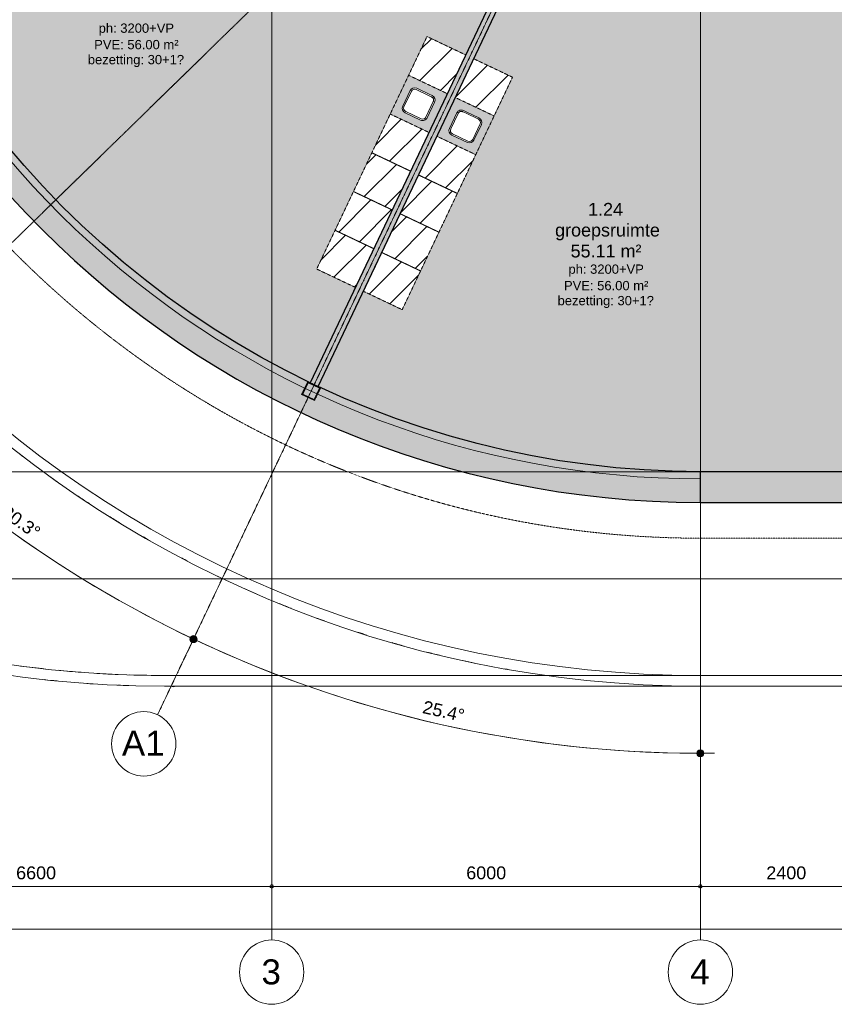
# Model space of a CAD drawing. Header units: millimetres. Extents: x -8912 to 113501, y 3237 to 48799.
# Tile 4 of 137: x 38687 to 50089, y 4050 to 17823. Entities that reach past the tile are written whole.
import ezdxf

# ---------------------------------------------------------------- set-up
doc = ezdxf.new("R2010")
doc.units = ezdxf.units.MM
for name, pattern in [('Hidden', [7.14375, 4.7625, -2.38125]), ('THO_hhidden', [2.5, 1.5, -1]), ('THO_stramienlijn', [20, 17, -1.5, 0, -1.5])]:
    doc.linetypes.add(name, pattern=pattern)
for name, color, linetype, lineweight in [('A-ANNO-DIMS', 7, 'Continuous', 13), ('A-ANNO-DIMS-100', 7, 'Continuous', 13), ('A-AREA-IDEN', 7, 'Continuous', 13), ('A-AREA-PATT', 7, 'Continuous', 13), ('A-GENM', 7, 'Continuous', 13), ('A-WALL', 7, 'Continuous', 25), ('A-WALL-PATT', 7, 'Continuous', 25), ('I-WALL', 7, 'Continuous', 18), ('P-SANR-FIXT', 7, 'Continuous', 13), ('S-COLS', 7, 'Continuous', 13), ('S-GRID', 7, 'Continuous', 13), ('S-GRID-IDEN', 7, 'Continuous', 13)]:
    doc.layers.add(name, color=color, linetype=linetype, lineweight=lineweight)
doc.layers.add('A-DETL', color=7, linetype='Continuous', lineweight=13, true_color=0x00a600)
doc.layers.add('A-DETL-MBND', color=9, linetype='Continuous', lineweight=13, true_color=0x808080)
doc.styles.add('Arial_2', font='arial.ttf', dxfattribs={"height": 180})
doc.styles.add('Arial_4', font='arial.ttf', dxfattribs={"height": 350})
doc.styles.add('Arial_5', font='arial.ttf', dxfattribs={"height": 130})
doc.dimstyles.new('THO_18_-_transparant', dxfattribs={"dimscale": 304.8, "dimtxt": 0.602515, "dimasz": 0.164042, "dimexe": 0.328084, "dimexo": 0.0625, "dimgap": 0.147638, "dimtad": 1, "dimdec": 3, "dimlfac": 304.8, "dimrnd": 0.001, "dimdsep": 46, "dimtxsty": 'Arial_2', "dimblk1": 'DOTBLANK', "dimblk2": 'DOTBLANK', "dimsah": 1, "dimcen": 0.09, "dimdle": 0.164042, "dimazin": 0, "dimtfac": 1, "dimtdec": 4, "dimtix": 1, "dimtmove": 0, "dimatfit": 3, "dimfxl": 0.001076, "dimfxlon": 1, "dimtvp": 1, "dimtolj": 1, "dimtzin": 0, "dimarcsym": 2})
doc.dimstyles.new('THO_18_-_transparant_blue', dxfattribs={"dimscale": 304.8, "dimtxt": 0.602515, "dimasz": 1.312336, "dimexe": 0.656168, "dimexo": 0.0625, "dimgap": 0.147638, "dimtad": 1, "dimdec": 3, "dimlfac": 304.8, "dimrnd": 0.001, "dimdsep": 46, "dimtxsty": 'Arial_2', "dimblk1": 'DOTSMALL', "dimblk2": 'DOTSMALL', "dimsah": 1, "dimcen": 0.09, "dimdle": 0.656168, "dimadec": 1, "dimazin": 0, "dimtfac": 1, "dimtdec": 4, "dimtix": 1, "dimtmove": 0, "dimatfit": 3, "dimfxl": 0.002153, "dimfxlon": 1, "dimtvp": 1, "dimtolj": 1, "dimtzin": 0, "dimarcsym": 2})

# ---------------------------------------------------------------- blocks, each defined once
blk = doc.blocks.new('NLRS_01_GM_WPB_dummy placeholder_gen_tho - kast 600x600x2100-V11-01 1e verdieping _plotview_')
at = {"layer": 'A-GENM', "true_color": 0x808080}
h = blk.add_hatch(dxfattribs=at)
h.set_pattern_fill('FP_13', color=8, style=0, pattern_type=2)
h.set_pattern_definition([(70.4, (-11795.2, -21282.68), (-282.6172, 100.6355), [])])
h.paths.add_polyline_path([(300, -300), (300, 300), (-300, 300), (-300, -300), (-47, -300)])
at = {"layer": 'A-GENM', "linetype": 'THO_hhidden'}
for p, q in [((300, 300), (-300, 300)), ((-300, 300), (-300, -300)), ((300, -300), (300, 300)), ((-300, -300), (300, -300))]:
    blk.add_line(p, q, dxfattribs=at)
blk = doc.blocks.new('NLRS_01_GM_WPB_dummy placeholder_gen_tho - kast 600x600x2100-V12-01 1e verdieping _plotview_')
at = {"layer": 'A-GENM', "true_color": 0x808080}
h = blk.add_hatch(dxfattribs=at)
h.set_pattern_fill('FP_14', color=8, style=0, pattern_type=2)
h.set_pattern_definition([(70.4, (-11795.2, -21882.68), (-282.6172, 100.6355), [])])
h.paths.add_polyline_path([(300, -300), (300, 300), (-300, 300), (-300, -300), (221, -300)])
at = {"layer": 'A-GENM', "linetype": 'THO_hhidden'}
for p, q in [((300, 300), (-300, 300)), ((-300, 300), (-300, -300)), ((300, -300), (300, 300)), ((-300, -300), (300, -300))]:
    blk.add_line(p, q, dxfattribs=at)
blk = doc.blocks.new('NLRS_01_GM_WPB_dummy placeholder_gen_tho - kast 600x600x2100-V13-01 1e verdieping _plotview_')
at = {"layer": 'A-GENM', "true_color": 0x808080}
h = blk.add_hatch(dxfattribs=at)
h.set_pattern_fill('FP_15', color=8, style=0, pattern_type=2)
h.set_pattern_definition([(70.4, (-11795.2, -22482.68), (-282.6172, 100.6355), [])])
h.paths.add_polyline_path([(300, -300), (300, 300), (-300, 300), (-300, -300), (120, -300)])
at = {"layer": 'A-GENM', "linetype": 'THO_hhidden'}
for p, q in [((300, 300), (-300, 300)), ((-300, 300), (-300, -300)), ((300, -300), (300, 300)), ((-300, -300), (300, -300))]:
    blk.add_line(p, q, dxfattribs=at)
blk = doc.blocks.new('NLRS_01_GM_WPB_dummy placeholder_gen_tho - kast 600x600x2100-V14-01 1e verdieping _plotview_')
at = {"layer": 'A-GENM', "true_color": 0x808080}
h = blk.add_hatch(dxfattribs=at)
h.set_pattern_fill('FP_16', color=8, style=0, pattern_type=2)
h.set_pattern_definition([(70.4, (-11795.2, -23082.68), (-282.6172, 100.6355), [])])
h.paths.add_polyline_path([(300, -300), (300, 300), (-300, 300), (-300, -300), (-165, -300)])
at = {"layer": 'A-GENM', "linetype": 'THO_hhidden'}
for p, q in [((300, 300), (-300, 300)), ((-300, 300), (-300, -300)), ((300, -300), (300, 300)), ((-300, -300), (300, -300))]:
    blk.add_line(p, q, dxfattribs=at)
blk = doc.blocks.new('NLRS_01_GM_WPB_dummy placeholder_gen_tho - kast 600x600x2100-V15-01 1e verdieping _plotview_')
at = {"layer": 'A-GENM', "true_color": 0x808080}
h = blk.add_hatch(dxfattribs=at)
h.set_pattern_fill('FP_17', color=8, style=0, pattern_type=2)
h.set_pattern_definition([(70.4, (-11795.2, -24282.68), (-282.6172, 100.6355), [])])
h.paths.add_polyline_path([(300, -300), (300, 300), (-300, 300), (-300, -300), (2, -300)])
at = {"layer": 'A-GENM', "linetype": 'THO_hhidden'}
for p, q in [((300, 300), (-300, 300)), ((-300, 300), (-300, -300)), ((300, -300), (300, 300)), ((-300, -300), (300, -300))]:
    blk.add_line(p, q, dxfattribs=at)
blk = doc.blocks.new('NLRS_73_PF_UN_rvs gootsteen enkel 340x340 ic6zrl2n_gen_bcb - RVS gootsteen enkel 340x340-1972238-01 1e verdieping _plotview_')
at = {"layer": 'P-SANR-FIXT'}
for p, q in [((-81, 20), (-120, 20)), ((-120, 0), (-81, 0)), ((120, 20), (-81, 20)), ((-81, 0), (120, 0)), ((-190, -50), (-190, -290)), ((-170, -290), (-170, -50)), ((170, -50), (170, -290)), ((190, -290), (190, -50)), ((120, -340), (-120, -340)), ((-120, -360), (120, -360))]:
    blk.add_line(p, q, dxfattribs=at)
for centre, radius, start, end in [((-120, -50), 70, 90, 180), ((120, -50), 70, 0, 90), ((120, -50), 50, 0, 90), ((-120, -50), 50, 90, 180), ((-120, -50), 50, 165.9822, 180), ((-120, -50), 50, 151.917, 161.4219), ((-120, -50), 50, 137.768, 146.5606), ((-120, -50), 50, 123.4394, 132.232), ((-120, -50), 50, 108.5781, 118.083), ((-120, -50), 50, 90, 104.0178), ((-120, -290), 70, 180, 270), ((-120, -290), 50, 180, 270), ((120, -290), 70, 270, 360), ((120, -290), 50, 270, 0)]:
    blk.add_arc(centre, radius, start, end, dxfattribs=at)
blk = doc.blocks.new('NLRS_01_GM_WPB_dummy placeholder_gen_tho - kast 600x600x2100-V16-01 1e verdieping _plotview_')
at = {"layer": 'A-GENM', "true_color": 0x808080}
h = blk.add_hatch(dxfattribs=at)
h.set_pattern_fill('FP_18', color=8, style=0, pattern_type=2)
h.set_pattern_definition([(250.4, (11070.2, 21283.2), (282.6172, -100.6355), [])])
h.paths.add_polyline_path([(-300, 300), (-300, -300), (300, -300), (300, 300), (-218, 300)])
at = {"layer": 'A-GENM', "linetype": 'THO_hhidden'}
for p, q in [((300, 300), (-300, 300)), ((-300, 300), (-300, -300)), ((300, -300), (300, 300)), ((-300, -300), (300, -300))]:
    blk.add_line(p, q, dxfattribs=at)
blk = doc.blocks.new('NLRS_01_GM_WPB_dummy placeholder_gen_tho - kast 600x600x2100-V17-01 1e verdieping _plotview_')
at = {"layer": 'A-GENM', "true_color": 0x808080}
h = blk.add_hatch(dxfattribs=at)
h.set_pattern_fill('FP_19', color=8, style=0, pattern_type=2)
h.set_pattern_definition([(250.4, (11070.2, 21883.2), (282.6172, -100.6355), [])])
h.paths.add_polyline_path([(-300, 300), (-300, -300), (300, -300), (300, 300), (-209, 300)])
at = {"layer": 'A-GENM', "linetype": 'THO_hhidden'}
for p, q in [((300, 300), (-300, 300)), ((-300, 300), (-300, -300)), ((300, -300), (300, 300)), ((-300, -300), (300, -300))]:
    blk.add_line(p, q, dxfattribs=at)
blk = doc.blocks.new('NLRS_01_GM_WPB_dummy placeholder_gen_tho - kast 600x600x2100-V18-01 1e verdieping _plotview_')
at = {"layer": 'A-GENM', "true_color": 0x808080}
h = blk.add_hatch(dxfattribs=at)
h.set_pattern_fill('FP_20', color=8, style=0, pattern_type=2)
h.set_pattern_definition([(250.4, (11070.2, 22483.2), (282.6172, -100.6355), [])])
h.paths.add_polyline_path([(-300, 300), (-300, -300), (300, -300), (300, 300), (-108, 300)])
at = {"layer": 'A-GENM', "linetype": 'THO_hhidden'}
for p, q in [((300, 300), (-300, 300)), ((-300, 300), (-300, -300)), ((300, -300), (300, 300)), ((-300, -300), (300, -300))]:
    blk.add_line(p, q, dxfattribs=at)
blk = doc.blocks.new('NLRS_01_GM_WPB_dummy placeholder_gen_tho - kast 600x600x2100-V19-01 1e verdieping _plotview_')
at = {"layer": 'A-GENM', "true_color": 0x808080}
h = blk.add_hatch(dxfattribs=at)
h.set_pattern_fill('FP_21', color=8, style=0, pattern_type=2)
h.set_pattern_definition([(250.4, (11070.2, 23083.2), (282.6172, -100.6355), [])])
h.paths.add_polyline_path([(-300, 300), (-300, -300), (300, -300), (300, 300), (90, 300)])
at = {"layer": 'A-GENM', "linetype": 'THO_hhidden'}
for p, q in [((300, 300), (-300, 300)), ((-300, 300), (-300, -300)), ((300, -300), (300, 300)), ((-300, -300), (300, -300))]:
    blk.add_line(p, q, dxfattribs=at)
blk = doc.blocks.new('NLRS_01_GM_WPB_dummy placeholder_gen_tho - kast 600x600x2100-V20-01 1e verdieping _plotview_')
at = {"layer": 'A-GENM', "true_color": 0x808080}
h = blk.add_hatch(dxfattribs=at)
h.set_pattern_fill('FP_22', color=8, style=0, pattern_type=2)
h.set_pattern_definition([(250.4, (11070.2, 24283.2), (282.6172, -100.6355), [])])
h.paths.add_polyline_path([(-300, 300), (-300, -300), (300, -300), (300, 300), (10, 300)])
at = {"layer": 'A-GENM', "linetype": 'THO_hhidden'}
for p, q in [((300, 300), (-300, 300)), ((-300, 300), (-300, -300)), ((300, -300), (300, 300)), ((-300, -300), (300, -300))]:
    blk.add_line(p, q, dxfattribs=at)
blk = doc.blocks.new('NLRS_73_PF_UN_rvs gootsteen enkel 340x340 ic6zrl2n_gen_bcb - RVS gootsteen enkel 340x340-1975653-01 1e verdieping _plotview_')
at = {"layer": 'P-SANR-FIXT'}
for p, q in [((-190, 290), (-190, 50)), ((-170, 50), (-170, 290)), ((120, 360), (-120, 360)), ((-120, 340), (120, 340)), ((170, 290), (170, 50)), ((190, 50), (190, 290)), ((-81, 0), (-120, 0)), ((120, 0), (-81, 0)), ((-120, -20), (-81, -20)), ((-81, -20), (120, -20))]:
    blk.add_line(p, q, dxfattribs=at)
for centre, radius, start, end in [((-120, 290), 70, 90, 180), ((-120, 290), 50, 90, 180), ((120, 290), 70, 0, 90), ((120, 290), 50, 360, 90), ((-120, 50), 70, 180, 270), ((-120, 50), 50, 180, 270), ((-120, 50), 50, 180, 194.0178), ((-120, 50), 50, 198.5781, 208.083), ((-120, 50), 50, 213.4394, 222.232), ((-120, 50), 50, 227.768, 236.5606), ((-120, 50), 50, 241.917, 251.4219), ((-120, 50), 50, 255.9822, 270), ((120, 50), 70, 270, 360), ((120, 50), 50, 270, 360)]:
    blk.add_arc(centre, radius, start, end, dxfattribs=at)
blk = doc.blocks.new('NLRS_28_SCO_UN_koker_gen_bcb - K200_200_12_5-V120-01 1e verdieping _plotview_')
at = {"layer": 'S-COLS'}
h = blk.add_hatch(dxfattribs=at)
h.set_pattern_fill('FP_123', color=256, style=0, pattern_type=2)
h.set_pattern_definition([(250.399, (11433.28, 19407.398), (28.261548, -10.06404), []), (250.399, (11442.288, 19388.427), (28.261548, -10.06404), [])])
h.paths.add_polyline_path([(-100, 100), (-100, -100), (100, -100), (100, 100)])
h.paths.add_polyline_path([(-87.5, 87.5), (87.5, 87.5), (87.5, -87.5), (-87.5, -87.5)])
at = {"layer": 'S-COLS', "lineweight": 18}
for p, q in [((-100, 100), (100, 100)), ((-100, -100), (-100, 100)), ((-87.5, 87.5), (-87.5, -87.5)), ((87.5, 87.5), (-87.5, 87.5)), ((87.5, -87.5), (87.5, 87.5)), ((100, 100), (100, -100)), ((100, -100), (-100, -100)), ((-87.5, -87.5), (87.5, -87.5))]:
    blk.add_line(p, q, dxfattribs=at)
blk = doc.blocks.new('NLRS_28_SCO_UN_houten kolom rond_gen_bcb - rond 150-V196-01 1e verdieping _plotview_')
at = {"layer": 'S-COLS'}
blk.add_arc((0, 0), 75, 270.0988, 319.3074, dxfattribs=at)
blk = doc.blocks.new('DIMBLOCK2-01 1e verdieping _plotview_')
at = {"layer": 'A-ANNO-DIMS-100'}
for p, q in [((35614, 5700), (35614, 5800)), ((42214, 5700), (42214, 5800)), ((35614, 5700), (42214, 5700)), ((35614, 5700), (35614, 5600)), ((42214, 5700), (42214, 5600))]:
    blk.add_line(p, q, dxfattribs=at)
for centre in [(35614, 5700), (42214, 5700)]:
    blk.add_circle(centre, 25, dxfattribs=at)
at = {"layer": 'A-ANNO-DIMS-100', "color": 0, "insert": (38637, 5979), "char_height": 180, "width": 664.52, "attachment_point": 1, "line_spacing_factor": 0.941778, "style": 'Arial_2'}
blk.add_mtext('6600', dxfattribs=at)
blk = doc.blocks.new('_DotBlank')
at = {"color": 0, "linetype": 'ByBlock', "lineweight": -2}
blk.add_line((-0.5, 0), (-1, 0), dxfattribs=at)
blk.add_circle((0, 0), 0.5, dxfattribs=at)
blk = doc.blocks.new('DIMBLOCK3-01 1e verdieping _plotview_')
at = {"layer": 'A-ANNO-DIMS-100'}
for p, q in [((42214, 5700), (42214, 5800)), ((48214, 5700), (48214, 5800)), ((42214, 5700), (48214, 5700)), ((42214, 5700), (42214, 5600)), ((48214, 5700), (48214, 5600))]:
    blk.add_line(p, q, dxfattribs=at)
for centre in [(42214, 5700), (48214, 5700)]:
    blk.add_circle(centre, 25, dxfattribs=at)
at = {"layer": 'A-ANNO-DIMS-100', "color": 0, "insert": (44937, 5979), "char_height": 180, "width": 664.52, "attachment_point": 1, "line_spacing_factor": 0.941778, "style": 'Arial_2'}
blk.add_mtext('6000', dxfattribs=at)
blk = doc.blocks.new('DIMBLOCK4-01 1e verdieping _plotview_')
at = {"layer": 'A-ANNO-DIMS-100'}
for p, q in [((48214, 5700), (48214, 5800)), ((50614, 5700), (50614, 5800)), ((48214, 5700), (50614, 5700)), ((48214, 5700), (48214, 5600)), ((50614, 5700), (50614, 5600))]:
    blk.add_line(p, q, dxfattribs=at)
for centre in [(48214, 5700), (50614, 5700)]:
    blk.add_circle(centre, 25, dxfattribs=at)
at = {"layer": 'A-ANNO-DIMS-100', "color": 0, "insert": (49137, 5979), "char_height": 180, "width": 664.52, "attachment_point": 1, "line_spacing_factor": 0.941778, "style": 'Arial_2'}
blk.add_mtext('2400', dxfattribs=at)
blk = doc.blocks.new('DIMBLOCK19-01 1e verdieping _plotview_')
at = {"layer": 'A-ANNO-DIMS-100'}
for p, q in [((34064, 5100), (95964, 5100)), ((34114, 5100), (34114, 5200)), ((34114, 5100), (34114, 5000)), ((95914, 5100), (95914, 5200)), ((95914, 5100), (95914, 5000))]:
    blk.add_line(p, q, dxfattribs=at)
for centre in [(34114, 5100), (95914, 5100)]:
    blk.add_circle(centre, 25, dxfattribs=at)
at = {"layer": 'A-ANNO-DIMS-100', "color": 0, "insert": (64668, 5379), "char_height": 180, "width": 830.65, "attachment_point": 1, "line_spacing_factor": 0.941778, "style": 'Arial_2'}
blk.add_mtext('61800', dxfattribs=at)
blk = doc.blocks.new('Grid - Stramienbol 9_0mm-3500-01 1e verdieping _plotview_')
at = {"layer": 'S-GRID-IDEN'}
blk.add_circle((0, 0), 4.5, dxfattribs=at)
blk = doc.blocks.new('DIMBLOCK63-01 1e verdieping _plotview_')
at = {"layer": 'A-ANNO-DIMS-100', "true_color": 0x0000ff}
h = blk.add_hatch(color=5, dxfattribs=at)
edge = h.paths.add_edge_path()
edge.add_arc((36373, 12552), 50, 0, 360)
h = blk.add_hatch(color=5, dxfattribs=at)
edge = h.paths.add_edge_path()
edge.add_arc((41120, 9159), 50, 0, 360)
at = {"layer": 'A-ANNO-DIMS-100', "color": 5, "true_color": 0x0000ff}
for p, q in [((36373, 12552), (36516, 12692)), ((36373, 12552), (36229, 12413)), ((36373, 12552), (36373, 12552)), ((41120, 9159), (41205, 9340)), ((41120, 9159), (41034, 8978))]:
    blk.add_line(p, q, dxfattribs=at)
for centre in [(36373, 12552), (41120, 9159)]:
    blk.add_circle(centre, 50, dxfattribs=at)
for start, end in [(223.5872, 245.2928), (224.28, 244.6)]:
    blk.add_arc((48214, 24100), 16540, start, end, dxfattribs=at)
at = {"layer": 'A-ANNO-DIMS-100', "color": 0, "insert": (38518, 11042), "char_height": 180, "width": 705.2, "attachment_point": 1, "rotation": 324.44, "line_spacing_factor": 0.941778, "style": 'Arial_2'}
blk.add_mtext('20.3°', dxfattribs=at)
blk = doc.blocks.new('_DotSmall')
at = {"color": 0, "linetype": 'ByBlock', "const_width": 0.5}
blk.add_lwpolyline([(-0.0625, 0, 1), (0.0625, 0, 1)], format="xyb", close=True, dxfattribs=at)
blk = doc.blocks.new('DIMBLOCK64-01 1e verdieping _plotview_')
at = {"layer": 'A-ANNO-DIMS-100', "true_color": 0x0000ff}
h = blk.add_hatch(color=5, dxfattribs=at)
edge = h.paths.add_edge_path()
edge.add_arc((33091, 17380), 50, 0, 360)
h = blk.add_hatch(color=5, dxfattribs=at)
edge = h.paths.add_edge_path()
edge.add_arc((36366, 12546), 50, 0, 360)
at = {"layer": 'A-ANNO-DIMS-100', "color": 5, "true_color": 0x0000ff}
for p, q in [((33091, 17380), (32908, 17298)), ((33091, 17380), (33274, 17461)), ((33091, 17380), (33091, 17380)), ((36366, 12546), (36509, 12686)), ((36366, 12546), (36223, 12407))]:
    blk.add_line(p, q, dxfattribs=at)
for centre in [(33091, 17380), (36366, 12546)]:
    blk.add_circle(centre, 50, dxfattribs=at)
for start, end in [(203.2676, 224.9724), (203.96, 224.28)]:
    blk.add_arc((48214, 24100), 16549, start, end, dxfattribs=at)
at = {"layer": 'A-ANNO-DIMS-100', "color": 0, "insert": (34580, 15217), "char_height": 180, "width": 705.2, "attachment_point": 1, "rotation": 304.12, "line_spacing_factor": 0.941778, "style": 'Arial_2'}
blk.add_mtext('20.3°', dxfattribs=at)
blk = doc.blocks.new('DIMBLOCK65-01 1e verdieping _plotview_')
at = {"layer": 'A-ANNO-DIMS-100', "true_color": 0x0000ff}
h = blk.add_hatch(color=5, dxfattribs=at)
edge = h.paths.add_edge_path()
edge.add_arc((41120, 9159), 50, 0, 360)
h = blk.add_hatch(color=5, dxfattribs=at)
edge = h.paths.add_edge_path()
edge.add_arc((48214, 7561), 50, 0, 360)
at = {"layer": 'A-ANNO-DIMS-100', "color": 5, "true_color": 0x0000ff}
for p, q in [((41120, 9159), (41205, 9340)), ((41120, 9159), (41034, 8979)), ((41120, 9159), (41120, 9159)), ((48214, 7561), (48214, 7761)), ((48214, 7561), (48214, 7361))]:
    blk.add_line(p, q, dxfattribs=at)
for centre in [(41120, 9159), (48214, 7561)]:
    blk.add_circle(centre, 50, dxfattribs=at)
for start, end in [(243.9072, 270.6928), (244.6, 270)]:
    blk.add_arc((48214, 24100), 16539, start, end, dxfattribs=at)
at = {"layer": 'A-ANNO-DIMS-100', "color": 0, "insert": (44353, 8302), "char_height": 180, "width": 705.2, "attachment_point": 1, "rotation": 347.3, "line_spacing_factor": 0.941778, "style": 'Arial_2'}
blk.add_mtext('25.4°', dxfattribs=at)
blk = doc.blocks.new('DIMBLOCK66-01 1e verdieping _plotview_')
at = {"layer": 'A-ANNO-DIMS-100', "true_color": 0x0000ff}
h = blk.add_hatch(color=5, dxfattribs=at)
edge = h.paths.add_edge_path()
edge.add_arc((31645, 24100), 50, 0, 360)
h = blk.add_hatch(color=5, dxfattribs=at)
edge = h.paths.add_edge_path()
edge.add_arc((33073, 17371), 50, 0, 360)
at = {"layer": 'A-ANNO-DIMS-100', "color": 5, "true_color": 0x0000ff}
for p, q in [((31645, 24100), (31445, 24100)), ((31645, 24100), (31645, 24100)), ((31645, 24100), (31845, 24100)), ((33073, 17371), (32890, 17290)), ((33073, 17371), (33255, 17452))]:
    blk.add_line(p, q, dxfattribs=at)
for centre in [(31645, 24100), (33073, 17371)]:
    blk.add_circle(centre, 50, dxfattribs=at)
for start, end in [(179.3084, 204.6516), (180, 203.96)]:
    blk.add_arc((48214, 24100), 16569, start, end, dxfattribs=at)
at = {"layer": 'A-ANNO-DIMS-100', "color": 0, "insert": (32217, 21006), "char_height": 180, "width": 705.2, "attachment_point": 1, "rotation": 281.98, "line_spacing_factor": 0.941778, "style": 'Arial_2'}
blk.add_mtext('24.0°', dxfattribs=at)

msp = doc.modelspace()

# ---------------------------------------------------------------- hatches: boundary and pattern name
at = {"layer": 'A-AREA-PATT', "true_color": 0xf1dadb}
h = msp.add_hatch(color=254, dxfattribs=at)
h.paths.add_polyline_path([(42753.0614994, 12744.925833), (42768.0126637, 12776.4126107), (43385.9482659, 14077.7819665), (42843.9470902, 14335.1430466), (44388.1135704, 17587.1501009), (44930.1147462, 17329.7890208), (45266.5562654, 18038.3332147), (45232.910044, 18054.3088245), (45262.7693943, 18117.1955828), (42226.2326305, 21329.6364563), (42162.8723597, 21302.3182202), (42081.9605089, 21484.3806819), (42151.5353158, 21515.3009844), (42151.5353158, 22037.5), (39105.2656076, 22037.5), (39105.2656076, 21887.5), (40030.2656076, 21887.5), (40030.2656076, 21837.5), (38030.2656076, 21837.5), (38030.2656076, 21887.5), (38955.2656076, 21887.5), (38955.2656076, 22037.5), (35783.9961821, 22037.5), (35853.6655147, 21654.3806057), (35935.1407518, 21273.5970565), (36028.3437919, 20895.5130461), (36133.185615, 20520.4896898), (36249.5660848, 20148.8851798), (36381.8283395, 19769.4088881), (36526.6681381, 19393.0135119), (36682.121972, 19024.3938774), (36828.088276, 18703.6980594), (37000.2781386, 18354.4345818), (37196.76694, 17986.9178485), (37382.4583087, 17663.1838567), (37580.4017157, 17340.8781054), (37794.3452324, 17015.5129301), (38029.6732629, 16681.6701835), (38251.8745416, 16385.3864311), (38495.0233391, 16081.2269534), (38747.4549463, 15784.7263475), (39008.928261, 15496.167807), (39279.1935449, 15215.8269396), (39557.9926624, 14943.9715044), (39845.0593271, 14680.8611557), (40140.1193562, 14426.7471953), (40442.8909319, 14181.8723323), (40779.7982758, 13927.4696849), (41070.4049026, 13720.7663898), (41394.5479467, 13504.9757215), (41725.2044086, 13299.3045523), (42087.0861991, 13090.4505222), (42406.0656597, 12918.4578657), (42725.2458391, 12758.8363977)])
h.paths.add_polyline_path([(45271.9179546, 18049.6249059), (45290.2155314, 18088.1595132), (45271.9801559, 18107.4512493), (45249.5633106, 18060.2391459), (45266.750849, 18052.0783066)])
h.paths.add_polyline_path([(42169.530456, 21318.1158198), (42217.1276549, 21339.2688758), (42151.5353158, 21408.6609258), (42151.4543929, 21501.5861855), (42098.4597444, 21478.0344052), (42168.5750243, 21320.2656688)])
h = msp.add_hatch(color=254, dxfattribs=at)
h.paths.add_polyline_path([(48823.6424962, 11499.9998099), (52651.5353158, 11499.9998099), (52651.5353158, 14693.7501523), (52501.5353158, 14693.7501523), (52501.5353158, 13768.7501523), (52451.5353158, 13768.7501523), (52451.5353158, 15768.7501523), (52501.5353158, 15768.7501523), (52501.5353158, 14843.7501523), (52651.5353158, 14843.7501523), (52651.5353158, 18037.5), (50714.0353158, 18037.5), (50714.0353158, 18000.0112251), (50514.0353158, 18000.0112251), (50514.0353158, 18037.5), (48314.0736293, 18037.5), (48314.0736293, 18000.0112251), (48114.0736293, 18000.0112251), (48114.0736293, 18037.5), (45446.32874, 18037.5), (45412.5441765, 17969.0164891), (45379.4742053, 17984.7184886), (45042.8064442, 17275.6978304), (45584.8076199, 17018.3367503), (44040.6411396, 13766.329696), (43498.6399639, 14023.6907761), (42865.9785337, 12691.3086402), (43225.7579018, 12529.4754055), (43623.8929562, 12366.3852477), (43959.629337, 12239.984018), (44333.0018706, 12112.6096524), (44710.1789572, 11996.9864573), (45109.9196375, 11888.6512881), (45474.464442, 11801.4353273), (45860.8236148, 11721.6990904), (46249.4896238, 11654.0972317), (46658.4085387, 11596.6795086), (47032.2162328, 11555.5497684), (47456.9955628, 11523.2208946), (47835.3467962, 11505.9323426), (48214.553446, 11499.9998099), (48562.3641069, 11499.9998099)])
h.paths.add_polyline_path([(45407.6484264, 17985.1785294), (45432.4912576, 18037.5), (45404.5367096, 18037.5), (45385.7982588, 17995.5532383), (45406.4795544, 17985.7335231)])
h.paths.add_polyline_path([(50583.2248056, 18012.5112251), (50701.5353158, 18012.5112251), (50701.5353158, 18037.5), (50526.5353158, 18037.5), (50526.5353158, 18012.5112251), (50578.3340731, 18012.5112251)])
h.paths.add_polyline_path([(48301.5736293, 18012.5112251), (48301.5736293, 18037.5), (48126.5736293, 18037.5), (48126.5736293, 18012.5112251)])
at = {"layer": 'A-GENM', "true_color": 0xdcf8f8}
h = msp.add_hatch(color=7, dxfattribs=at)
h.paths.add_polyline_path([(44415.3925861, 16245.7866694), (44672.7536661, 16787.7878451), (44130.7524904, 17045.1489251), (43873.3914104, 16503.1477494), (44392.8256805, 16256.502224)])
h.paths.add_polyline_path([(44328.2398546, 16411.0797228), (44312.6539957, 16412.7493007), (44297.8304224, 16417.8451991), (44080.0958181, 16521.3694642), (44067.7119842, 16529.0563179), (44056.5674341, 16540.0792702), (44047.8219409, 16554.2414781), (44042.3581085, 16572.629839), (44041.0682171, 16583.7488433), (44042.7260427, 16599.2249887), (44047.8219409, 16614.048561), (44152.3064093, 16833.2295665), (44162.6117468, 16847.926444), (44174.2507859, 16858.4431209), (44190.5182375, 16866.767595), (44209.9898947, 16870.5168398), (44226.636185, 16869.6735747), (44244.0253028, 16864.0570425), (44461.7599066, 16760.5082928), (44477.2604995, 16749.978511), (44488.4198607, 16737.6282004), (44497.0746217, 16719.8201027), (44500.5748353, 16703.4930636), (44499.6503166, 16685.2427993), (44494.0337842, 16667.8536806), (44391.0893567, 16451.0532199), (44382.8226694, 16437.7352475), (44371.7997174, 16426.5906957), (44357.6375051, 16417.8451995), (44339.249149, 16412.3813674)])
h = msp.add_hatch(color=7, dxfattribs=at)
h.paths.add_polyline_path([(45070.0854598, 15934.3343989), (45327.4465398, 16476.3355746), (44785.4453641, 16733.6966547), (44528.0842841, 16191.6954789), (45058.1328106, 15940.009934)])
h.paths.add_polyline_path([(44982.9327237, 16099.6274522), (44967.3468654, 16101.2970311), (44952.5232933, 16106.39293), (44734.7886932, 16209.9171926), (44720.8195186, 16219.1720888), (44711.2603049, 16228.6270033), (44702.5148192, 16242.7891932), (44697.4189184, 16258.0655623), (44695.7610892, 16272.2965664), (44697.4189184, 16287.7727274), (44702.5148192, 16302.5963001), (44806.0635625, 16520.3308909), (44815.3850353, 16534.7396941), (44828.9436542, 16546.9908467), (44846.7517504, 16555.6456083), (44863.0787904, 16559.1458228), (44881.3290548, 16558.2213049), (44898.7181737, 16552.6047733), (45117.8991849, 16448.1203008), (45130.8615795, 16439.7345519), (45143.9684147, 16424.5037828), (45151.4372077, 16409.9084833), (45155.1864542, 16390.4368144), (45154.3431916, 16373.7905361), (45148.7266615, 16356.4014176), (45045.2023975, 16138.6668127), (45035.9474998, 16124.6976346), (45026.4925845, 16115.1384199), (45012.3303835, 16106.39293), (44997.0540097, 16101.2970311)])
at = {"layer": 'A-WALL-PATT', "lineweight": 18, "true_color": 0x808080}
h = msp.add_hatch(color=8, dxfattribs=at)
h.paths.add_polyline_path([(48214.0287665, 11070.0034123), (48214.0287665, 11500.0034123), (47812.7696833, 11506.4991596), (47411.8912187, 11525.7689575), (47011.7736302, 11557.7990504), (46612.7964534, 11602.5661033), (46215.3381425, 11660.0373025), (45860.8236148, 11721.6990904), (45474.464442, 11801.4353273), (45058.1328106, 11902.1306922), (44710.1789572, 11996.9864573), (44333.0018706, 12112.6096524), (43959.629337, 12239.984018), (43590.4273717, 12378.9846896), (43225.7579018, 12529.4754055), (42899.9842215, 12675.0517722), (42814.2006598, 12494.3830684), (42633.531956, 12580.1666302), (42719.3155177, 12760.835334), (42719.3155177, 12761.8021414), (42396.9042901, 12923.3489461), (42049.6278605, 13111.1583347), (41699.037369, 13315.5806765), (41394.5479467, 13504.9757215), (41066.2900298, 13723.6932252), (40750.3054378, 13948.5797253), (40414.3529544, 14204.9532088), (40140.1193562, 14426.7471953), (39845.0593271, 14680.8611557), (39557.9926624, 14943.9715044), (39279.1935449, 15215.8269396), (39008.928261, 15496.167807), (38747.4549463, 15784.7263475), (38495.0233391, 16081.2269534), (38251.8745416, 16385.3864311), (38018.24079, 16696.9142721), (37794.3452324, 17015.5129301), (37580.4017157, 17340.8781054), (37376.6145816, 17672.6990354), (37183.178471, 18010.6587915), (37000.2781386, 18354.4345818), (36828.088276, 18703.6980594), (36652.9356423, 19091.1923314), (36516.4874206, 19417.3488007), (36377.374044, 19781.0544427), (36249.2444767, 20149.9120792), (36129.36333, 20534.1621549), (36021.8650106, 20921.7946307), (35935.1407518, 21273.5970565), (35853.6655147, 21654.3806057), (35773.7904248, 22099.9771002), (35772.1063817, 22110.6225662), (35772.1063817, 22000), (35572.1063817, 22000), (35572.1063817, 22200), (35758.6555761, 22200), (35710.0209847, 22547.7762459), (35668.0619565, 22934.5321665), (35638.0626199, 23322.3990793), (35620.0515724, 23711.0072423), (35614.0459716, 24099.9862072), (35184.0459716, 24099.9862072), (35190.2258356, 23698.727124), (35208.7595655, 23297.8486594), (35239.6295811, 22897.7310708), (35282.8066002, 22498.7538941), (35338.4751785, 22099.9771002), (35405.9061898, 21705.7331514), (35485.7119929, 21312.4418137), (35584.6335048, 20895.5130461), (35685.5759566, 20520.4896898), (35797.5550784, 20148.8851798), (35924.7427124, 19769.4088881), (36063.9316606, 19393.0135119), (36214.6457119, 19021.0829845), (36376.7419049, 18653.9701043), (36550.0664815, 18292.0231004), (36734.4550328, 17935.5853012), (36929.7326552, 17584.9948097), (37135.714116, 17240.5841822), (37352.2040293, 16902.680113), (37578.9970412, 16571.6031246), (37815.878025, 16247.6672635), (38062.6222846, 15931.1798026), (38318.9957681, 15622.4409495), (38584.7552898, 15321.7435614), (38859.6487607, 15029.3728683), (39143.4154276, 14745.6062014), (39435.7861208, 14470.7127305), (39736.4835088, 14204.9532088), (40045.222362, 13948.5797253), (40361.7098229, 13701.8354657), (40685.6456839, 13464.9544819), (41016.7226723, 13238.1614699), (41354.6267415, 13021.6715567), (41725.2044086, 12801.1151505), (42062.0584719, 12613.982004), (42406.0656597, 12436.0239222), (42768.0126637, 12262.6993456), (43135.1255438, 12100.6031526), (43507.0560713, 11949.8891013), (43883.4514475, 11810.7001531), (44263.9546386, 11683.1683371), (44648.2047142, 11567.4146249), (45058.1328106, 11458.3049338), (45426.484373, 11371.6694335), (45819.7757108, 11291.8636304), (46249.4896238, 11219.4431792), (46640.0814616, 11165.8112771), (47032.2162328, 11124.0098267), (47425.5095293, 11094.0873937), (47819.5758077, 11076.0784539)])
h.paths.add_polyline_path([(42808.2703384, 12511.036335), (42883.3309549, 12669.1214508), (42725.2458391, 12744.1820674), (42650.1852225, 12586.0969515), (42791.3492541, 12519.0706589)])
h.paths.add_polyline_path([(36557.7414919, 18810.3843133), (36476.5178214, 18993.1484109), (36659.281919, 19074.3720814), (36740.5055894, 18891.6079838), (36564.0877686, 18813.2047135)])
h.paths.add_polyline_path([(36564.0877686, 18826.8835488), (36724.0063539, 18897.9542605), (36652.9356423, 19057.8728459), (36493.0170569, 18986.8021342), (36557.7414919, 18841.1635183)])
h.paths.add_polyline_path([(35759.6063817, 22012.5), (35759.6063817, 22187.5), (35584.6063817, 22187.5), (35584.6063817, 22012.5), (35755.4975523, 22012.5)])
at = {"layer": 'A-WALL-PATT', "lineweight": 18, "true_color": 0xafafaf}
h = msp.add_hatch(color=253, dxfattribs=at)
h.paths.add_polyline_path([(42865.978411, 12691.3086402), (45379.4742053, 17984.7184886), (45266.5562654, 18038.3332147), (42753.0614994, 12744.9255319), (42829.288448, 12708.618932)])
h.paths.add_polyline_path([(45384.8358945, 17996.0101798), (45439.836168, 18111.8404868), (45351.0381748, 18205.7824756), (45346.981603, 18207.7085822), (45272.7323016, 18049.2382446), (45324.6239271, 18024.5995088)])
at = {"layer": 'A-WALL-PATT', "lineweight": 18, "true_color": 0x808080}
h = msp.add_hatch(color=8, dxfattribs=at)
h.paths.add_polyline_path([(81814.0418651, 11069.9998099), (81814.0418651, 11300.0322266), (81714.0353158, 11300.0322266), (81714.0353158, 11499.9998099), (79514.0353158, 11499.9998099), (79514.0353158, 11300.0322266), (79314.0353158, 11300.0322266), (79314.0353158, 11499.9998099), (72314.0353158, 11499.9998099), (72314.0353158, 11300.0322266), (72114.0353158, 11300.0322266), (72114.0353158, 11499.9998099), (68714.0353158, 11499.9998099), (68714.0353158, 11300.0322266), (68514.0353158, 11300.0322266), (68514.0353158, 11499.9998099), (61514.0353158, 11499.2069398), (61514.0353158, 11300.0321658), (61314.0353158, 11300.0321658), (61314.0353158, 11499.9998099), (57914.0353158, 11499.9998099), (57914.0353158, 11300.0321658), (57714.0353158, 11300.0321658), (57714.0353158, 11499.9998099), (50714.0353158, 11499.9998099), (50714.0353158, 11300.0322266), (50514.0353158, 11300.0322266), (50514.0353158, 11499.9998099), (48214.0287665, 11499.9998099), (48214.0287665, 11069.9998099), (80984.7178383, 11069.9998099)])
h.paths.add_polyline_path([(61326.5353158, 11312.5321658), (61501.5353158, 11312.5321658), (61501.5353158, 11487.5321658), (61326.5353158, 11487.5321658)])
h.paths.add_polyline_path([(57901.5353158, 11312.5321658), (57901.5353158, 11487.5321658), (57726.5353158, 11487.5321658), (57726.5353158, 11312.5321658)])
h.paths.add_polyline_path([(81814.0418651, 11312.5322266), (81814.0418651, 11487.5322266), (81726.5353158, 11487.5322266), (81726.5353158, 11312.5322266)])
h.paths.add_polyline_path([(79501.5353158, 11312.5322266), (79501.5353158, 11487.5322266), (79326.5353158, 11487.5322266), (79326.5353158, 11312.5322266)])
h.paths.add_polyline_path([(72276.5353158, 11312.5322266), (72301.5353158, 11312.5322266), (72301.5353158, 11487.5322266), (72126.5353158, 11487.5322266), (72126.5353158, 11312.5322266), (72151.5353158, 11312.5322266)])
h.paths.add_polyline_path([(68551.5353158, 11312.5322266), (68701.5353158, 11312.5322266), (68701.5353158, 11487.5322266), (68526.5353158, 11487.5322266), (68526.5353158, 11312.5322266)])
h.paths.add_polyline_path([(50526.5353158, 11312.5322266), (50701.5353158, 11312.5322266), (50701.5353158, 11487.5322266), (50526.5353158, 11487.5322266)])

# ---------------------------------------------------------------- linework, layer by layer
at = {"layer": 'A-DETL', "color": 7, "linetype": 'THO_hhidden'}
msp.add_line((48214.0287665, 10569.9998099), (81814.0418651, 10569.9998099), dxfattribs=at)
msp.add_arc((48214.0287665, 24099.9862072), 13529.9827949, 90, 270, dxfattribs=at)
at = {"layer": 'A-DETL', "color": 5, "true_color": 0x0000ff}
msp.add_arc((48213.652507, 24100.1527054), 12699.9908824, 105.872336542, 270.00172703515, dxfattribs=at)
at = {"layer": 'A-DETL-MBND'}
msp.add_line((46057.0798543, 8649.8380487), (46034.3090086, 8653.034132), dxfattribs=at)
for centre, radius, start, end in [((48214.0327508, 24099.9997671), 15599.9981706, 232.39323329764, 232.60747640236), ((48214.0327508, 24099.9997671), 15599.9981706, 234.22171756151, 234.82890464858), ((48214.0327508, 24099.9997671), 15599.9981706, 236.06382404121, 236.7386350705), ((48214.0327508, 24099.9997671), 15599.9981706, 237.93870404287, 238.59229756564), ((48214.0327508, 24099.9997671), 15599.9981706, 239.93321725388, 240.4259954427), ((48214.0327508, 24099.9997671), 15599.9981706, 242.25114064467, 242.62810717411), ((48214.0327508, 24099.9997671), 15599.9981706, 244.08173255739, 244.71375846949), ((48214.0327508, 24099.9997671), 15599.9981706, 245.928368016, 246.60525744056), ((48214.0327508, 24099.9997671), 15599.9981706, 247.81607968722, 248.45316375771), ((48214.0327508, 24099.9997671), 15599.9981706, 249.87862672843, 250.28433151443), ((48214.0327508, 24099.9997671), 15599.9981706, 252.10938533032, 252.5837692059), ((48214.0327508, 24099.9997671), 15599.9981706, 253.94241432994, 254.59239311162), ((48214.0327508, 24099.9997671), 15599.9981706, 255.79452761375, 256.47017331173), ((48214.0327508, 24099.9997671), 15599.9981706, 257.69917327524, 258.31333555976), ((40714.0327508, 24099.9997671), 15449.9981706, 262.50628383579, 263.80388307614), ((40714.0327508, 24099.9997671), 15449.9981706, 264.46652411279, 265.66271086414), ((40714.0327508, 24099.9997671), 15449.9981706, 266.3337102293, 267.59039222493), ((48214.0327508, 24099.9997671), 15599.9981706, 259.87811688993, 260.14231920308), ((40714.0327508, 24099.9997671), 15599.9981706, 263.80388307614, 264.46652411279), ((40714.0327508, 24099.9997671), 15599.9981706, 265.66271086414, 266.3337102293), ((40714.0327508, 24099.9997671), 15449.9981706, 268.17291510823, 270), ((40714.0327508, 24099.9997671), 15599.9981706, 267.59039222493, 268.17291510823)]:
    msp.add_arc(centre, radius, start, end, dxfattribs=at)
at = {"layer": 'A-GENM', "linetype": 'THO_hhidden'}
for p, q in [((44130.7524904, 17045.1489251), (43873.3914104, 16503.1477494)), ((45070.0854598, 15934.3343989), (45327.4465398, 16476.3355746))]:
    msp.add_line(p, q, dxfattribs=at)
at = {"layer": 'A-WALL'}
for start, end in [(244.31579319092, 244.50180045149), (244.69973007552, 244.88420680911)]:
    msp.add_arc((48214.0287663, 24099.9862068), 12599.9827945, start, end, dxfattribs=at)
at = {"layer": 'I-WALL', "lineweight": 25}
for p, q in [((45266.5562654, 18038.3332147), (42753.0614994, 12744.9255319)), ((42865.978411, 12691.3086402), (45379.4742053, 17984.7184886)), ((48214.0287665, 11069.9998099), (48214.0287665, 11500.0034123)), ((50514.0353158, 11499.9998099), (48214.0287665, 11499.9998099)), ((48214.0287665, 11069.9998099), (81814.0418651, 11069.9998099))]:
    msp.add_line(p, q, dxfattribs=at)
at = {"layer": 'I-WALL'}
for p, q in [((40714.0327508, 8649.9998099), (89314.0378809, 8649.9998099)), ((48214.0327508, 8499.9998099), (48214.0327508, 8649.9998099)), ((89314.0378809, 8499.9998099), (40714.0327508, 8499.9998099))]:
    msp.add_line(p, q, dxfattribs=at)
at = {"layer": 'I-WALL', "lineweight": 25, "flags": 128}
for points in [[(42753.0669077, 12744.9231283), (42404.7857176, 12919.0979763), (42062.055813, 13103.9507757), (41725.2017786, 13299.3061011), (41394.5453561, 13504.9773612), (41070.402361, 13720.7681147), (40753.0823879, 13946.4722555), (40442.8885144, 14181.8742087), (40140.1170119, 14426.7491372), (39845.0570627, 14680.863156), (39557.9904833, 14943.9735558), (39279.1914559, 15215.8290347), (39008.9262662, 15496.1699382), (38747.4530489, 15784.7285073), (38495.0215416, 16081.2291343), (38251.8728457, 16385.3886258), (38018.2391968, 16696.9164735), (37794.3437422, 17015.5151312), (37580.4003282, 17340.8802997), (37376.613296, 17672.7012165), (37183.1772859, 18010.6609536)], [(48214.0287665, 11500.0034123), (47819.575699, 11506.1792685), (47425.5093165, 11524.7007826), (47032.2159175, 11555.5497981), (46640.081047, 11598.6960734), (46249.4891132, 11654.0973123), (45860.8230116, 11721.699205), (45474.4637501, 11801.4354815), (45090.790075, 11893.2279763), (44710.1780999, 11996.9867055), (44333.0009371, 12112.6099547), (43959.6283318, 12239.9843786), (43590.4262995, 12378.9851126), (43225.7567675, 12529.4758945), (42865.9760318, 12691.3097656)]]:
    msp.add_lwpolyline(points, dxfattribs=at)
at = {"layer": 'I-WALL'}
for centre, radius in [((40714.0327508, 24099.9997671), 15599.9981706), ((48214.0327508, 24099.9997671), 15599.9981706), ((40714.0327508, 24099.9997671), 15449.9981706), ((48214.0327508, 24099.9997671), 15449.9981706)]:
    msp.add_arc(centre, radius, 90, 270, dxfattribs=at)
at = {"layer": 'I-WALL', "lineweight": 25}
msp.add_arc((48214.0287665, 24099.9862072), 13029.9827949, 180, 270, dxfattribs=at)
at = {"layer": 'S-GRID', "color": 5, "linetype": 'THO_stramienlijn', "true_color": 0x0000ff}
for p, q in [((42214.0353158, 4950), (42214.0353158, 42050)), ((48214.0353158, 4950), (48214.0353158, 42050)), ((48214.0246669, 24099.9930832), (33528.3624944, 9778.8612953)), ((48214.0275709, 24099.9868413), (40616.676749, 8100.0020623)), ((22619.0885135, 11499.9998099), (107144.8050682, 11499.9998099)), ((22619.0885135, 10000), (107144.8050682, 10000))]:
    msp.add_line(p, q, dxfattribs=at)

# ---------------------------------------------------------------- block references
at = {"layer": 'A-GENM', "linetype": 'THO_hhidden'}
for name, p, rotation in [('NLRS_01_GM_WPB_dummy placeholder_gen_tho - kast 600x600x2100-V20-01 1e verdieping _plotview_', (44530.4336183, 17187.468973), 154.6000000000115), ('NLRS_01_GM_WPB_dummy placeholder_gen_tho - kast 600x600x2100-V15-01 1e verdieping _plotview_', (45185.126492, 16876.0167025), 334.5999999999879), ('NLRS_01_GM_WPB_dummy placeholder_gen_tho - kast 600x600x2100-V19-01 1e verdieping _plotview_', (44015.7114582, 16103.4666215), 154.6000000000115), ('NLRS_01_GM_WPB_dummy placeholder_gen_tho - kast 600x600x2100-V14-01 1e verdieping _plotview_', (44670.4043319, 15792.0143511), 334.5999999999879), ('NLRS_01_GM_WPB_dummy placeholder_gen_tho - kast 600x600x2100-V18-01 1e verdieping _plotview_', (43758.3503782, 15561.4654458), 154.6000000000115), ('NLRS_01_GM_WPB_dummy placeholder_gen_tho - kast 600x600x2100-V13-01 1e verdieping _plotview_', (44413.0432519, 15250.0131753), 334.5999999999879), ('NLRS_01_GM_WPB_dummy placeholder_gen_tho - kast 600x600x2100-V17-01 1e verdieping _plotview_', (43500.9892981, 15019.4642701), 154.6000000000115), ('NLRS_01_GM_WPB_dummy placeholder_gen_tho - kast 600x600x2100-V12-01 1e verdieping _plotview_', (44155.6821718, 14708.0119996), 334.5999999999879), ('NLRS_01_GM_WPB_dummy placeholder_gen_tho - kast 600x600x2100-V16-01 1e verdieping _plotview_', (43243.6282181, 14477.4630944), 154.6000000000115), ('NLRS_01_GM_WPB_dummy placeholder_gen_tho - kast 600x600x2100-V11-01 1e verdieping _plotview_', (43898.3210918, 14166.0108239), 334.5999999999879)]:
    msp.add_blockref(name, p, dxfattribs=dict(at, rotation=rotation))
at = {"layer": 'P-SANR-FIXT'}
for name, p, rotation in [('NLRS_73_PF_UN_rvs gootsteen enkel 340x340 ic6zrl2n_gen_bcb - RVS gootsteen enkel 340x340-1975653-01 1e verdieping _plotview_', (44343.8468353, 16794.5181206), 154.6000000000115), ('NLRS_73_PF_UN_rvs gootsteen enkel 340x340 ic6zrl2n_gen_bcb - RVS gootsteen enkel 340x340-1972238-01 1e verdieping _plotview_', (44998.539709, 16483.0658501), 334.5999999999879)]:
    msp.add_blockref(name, p, dxfattribs=dict(at, rotation=rotation))
at = {"layer": 'S-COLS', "linetype": 'Hidden', "rotation": 154.6010988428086}
msp.add_blockref('NLRS_28_SCO_UN_koker_gen_bcb - K200_200_12_5-V120-01 1e verdieping _plotview_', (42766.7580887, 12627.6092012), dxfattribs=at)
at = {"layer": 'S-COLS', "rotation": 334.6000015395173}
msp.add_blockref('NLRS_28_SCO_UN_houten kolom rond_gen_bcb - rond 150-V196-01 1e verdieping _plotview_', (40838.7946763, 8567.7813632), dxfattribs=at)
at = {"layer": 'S-GRID-IDEN', "xscale": 99.99999999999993, "yscale": 99.99999999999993, "zscale": 99.99999999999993, "rotation": 154.6000015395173}
msp.add_blockref('Grid - Stramienbol 9_0mm-3500-01 1e verdieping _plotview_', (40423.6559499, 7693.5011753), dxfattribs=at)
at = {"layer": 'S-GRID-IDEN', "xscale": 99.99999999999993, "yscale": 99.99999999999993, "zscale": 99.99999999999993}
for p in [(42214.0353158, 4500), (48214.0353158, 4500)]:
    msp.add_blockref('Grid - Stramienbol 9_0mm-3500-01 1e verdieping _plotview_', p, dxfattribs=at)

# ---------------------------------------------------------------- texts
at = {"layer": 'A-AREA-IDEN', "attachment_point": 1}
for s, insert, char_height, width, style in [('ph: 3200+VP', (39792.2744732, 17769.5164076), 130, 1250.6325, 'Arial_5'), ('PVE: 56.00 m²', (39729.7744732, 17539.5164076), 130, 1402.953125, 'Arial_5'), ('bezetting: 30+1?', (39640.2744732, 17329.5164076), 130, 1619.40875, 'Arial_5'), ('1.24', (46642.4634871, 15259.9998988), 180, 585.231875, 'Arial_2'), ('groepsruimte', (46180.5448798, 14969.8819679), 180, 1715.61125, 'Arial_2'), ('55.11 m²', (46397.9634871, 14677.1296015), 180, 1178.480625, 'Arial_2'), ('ph: 3200+VP', (46367.9634871, 14398.4815022), 130, 1250.6325, 'Arial_5'), ('PVE: 56.00 m²', (46305.4634871, 14168.4815022), 130, 1402.953125, 'Arial_5'), ('bezetting: 30+1?', (46215.9634871, 13958.4815022), 130, 1619.40875, 'Arial_5')]:
    msp.add_mtext(s, dxfattribs=dict(at, insert=insert, char_height=char_height, width=width, style=style))
at = {"layer": 'S-GRID-IDEN', "char_height": 350, "attachment_point": 1, "style": 'Arial_4'}
for s, insert, width in [('A1', (40117.3726654, 7877.1019017), 737.5525), ('3', (42071.4132463, 4678.7433988), 336.70875), ('4', (48071.4132463, 4678.7433988), 336.70875)]:
    msp.add_mtext(s, dxfattribs=dict(at, insert=insert, width=width))

# ---------------------------------------------------------------- dimensions: what is measured, and where the dimension line sits
at = {"layer": 'A-ANNO-DIMS', "color": 5, "true_color": 0x0000ff}
for base, center, p1, p2, override, picture, middle in [((31805.4594553, 21797.8190131), (48214.0326933, 24100), (31444.7444466, 24100), (32889.7677685, 17290.0122748), {"dimpost": '<>°', "dimfxl": 6961.610821}, 'DIMBLOCK66-01 1e verdieping _plotview_', (32139.5430721, 20689.1256595)), ((33989.3640344, 15642.8129942), (48214.0309782, 24099.9992378), (32908.4234476, 17298.3027179), (36222.9023699, 12406.516774), {"dimpost": '<>°', "dimfxl": 5908.920396}, 'DIMBLOCK64-01 1e verdieping _plotview_', (34627.1943686, 14894.1010074)), ((37817.1331252, 11236.4343709), (48214.035595, 24100.00374), (36229.358039, 12412.8121992), (41033.7215423, 8978.2964179), {"dimpost": '<>°', "dimfxl": 5905.743588}, 'DIMBLOCK63-01 1e verdieping _plotview_', (38674.8462393, 10756.1334221)), ((43396.7826899, 8277.6567742), (48214.0353158, 24100.003152), (41033.9083767, 8978.6898903), (48214.0353158, 7360.5785018), {"dimpost": '<>°', "dimfxl": 7360.197506}, 'DIMBLOCK65-01 1e verdieping _plotview_', (44608.0034346, 8098.7767609))]:
    dim = msp.add_angular_dim_3p(base=base, center=center, p1=p1, p2=p2, dimstyle='THO_18_-_transparant_blue', override=override, dxfattribs=at)
    dim.commit()
    dim.dimension.update_dxf_attribs({"geometry": picture, "text_midpoint": middle})
at = {"layer": 'A-ANNO-DIMS'}
for base, p1, p2, override, picture, middle in [((42214.0353158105, 5699.9999999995), (35614.0353158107, 5799.9999999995), (42214.0353158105, 5799.9999999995), {"dimpost": '<>', "dimfxl": 6600}, 'DIMBLOCK2-01 1e verdieping _plotview_', (38914.0353158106, 5836.9031383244)), ((48214.0353158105, 5699.9999999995), (42214.0353158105, 5799.9999999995), (48214.0353158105, 5799.9999999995), {"dimpost": '<>', "dimfxl": 6000}, 'DIMBLOCK3-01 1e verdieping _plotview_', (45214.0353158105, 5836.9031383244)), ((50614.0353158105, 5699.9999999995), (48214.0353158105, 5799.9999999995), (50614.0353158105, 5799.9999999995), {"dimpost": '<>', "dimfxl": 2400}, 'DIMBLOCK4-01 1e verdieping _plotview_', (49414.0353158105, 5836.9645298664)), ((95914.0353158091, 5099.9999999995), (34114.0353158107, 5199.9999999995), (95914.0353158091, 5199.9999999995), {"dimpost": '<>', "dimfxl": 61800}, 'DIMBLOCK19-01 1e verdieping _plotview_', (65014.0353158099, 5236.9645298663))]:
    dim = msp.add_linear_dim(base=base, p1=p1, p2=p2, dimstyle='THO_18_-_transparant', override=override, dxfattribs=at)
    dim.commit()
    dim.dimension.update_dxf_attribs({"geometry": picture, "text_midpoint": middle})

doc.saveas('drawing.dxf')
